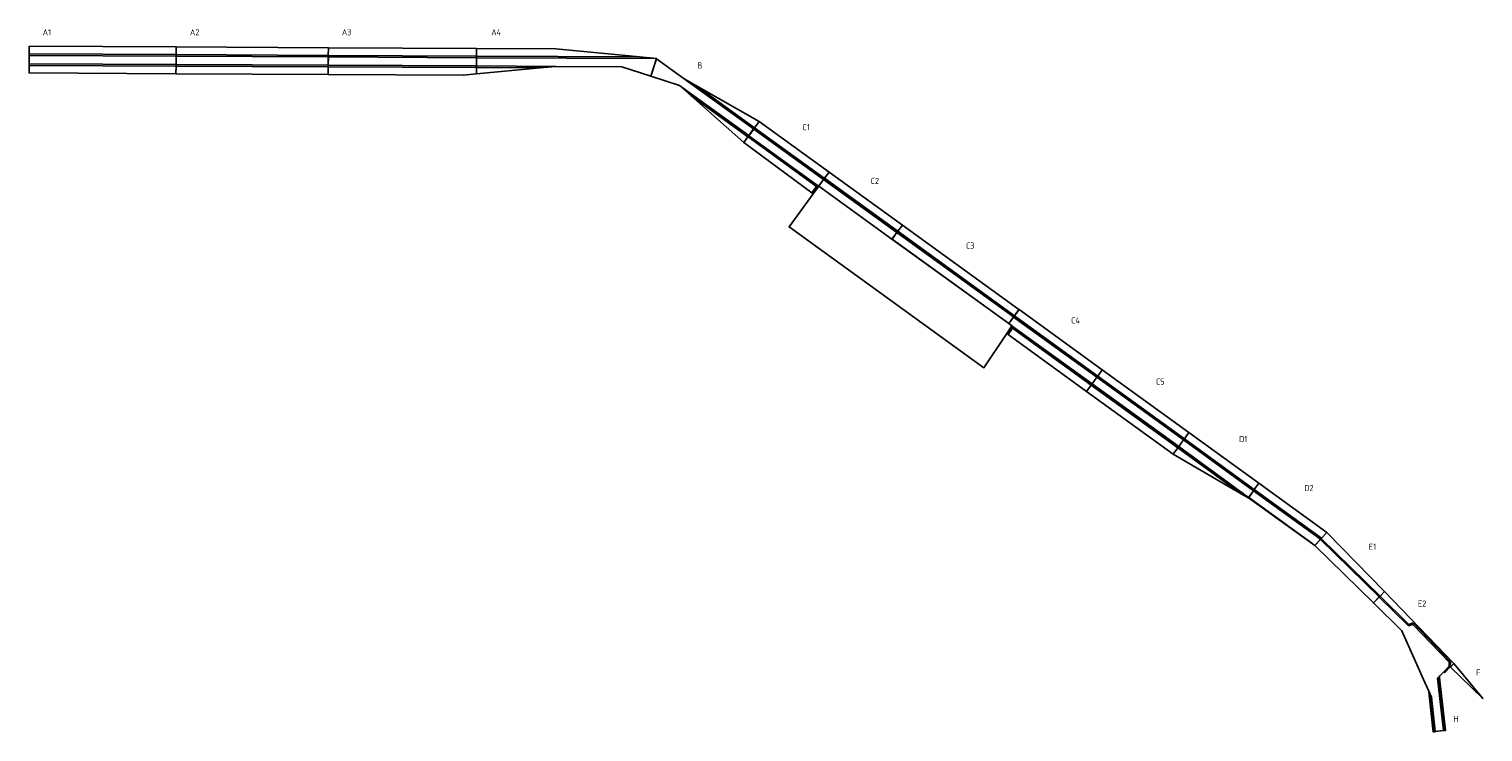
# Model space of a CAD drawing. Header units: metres. Extents: x 217052 to 252392, y 609561 to 626650.
import ezdxf

# ---------------------------------------------------------------- set-up
doc = ezdxf.new("R2010")
doc.units = ezdxf.units.M
doc.header["$LTSCALE"] = 0.01
doc.header["$MEASUREMENT"] = 0
doc.header["$PDMODE"] = 33
doc.header["$PDSIZE"] = -1.5
for name, color, linetype in [('Benamingen baggervakken', 7, 'Continuous'), ('Coördinaten baggervakken', 50, 'Continuous'), ('Eemsgeul middengeul', 130, 'Continuous'), ('Eemsgeul passeerstrook', 82, 'Continuous')]:
    doc.layers.add(name, color=color, linetype=linetype)
doc.styles.add('NLCS-ISO', font='NLCS-ISO.TTF')

msp = doc.modelspace()

# ---------------------------------------------------------------- linework, layer by layer
at = {"layer": 'Coördinaten baggervakken'}
for p in [(217055, 626233), (220626, 626215), (224326, 626196), (227926, 626178), (232303, 625931), (217052, 625583), (220623, 625565), (224323, 625546), (227606, 625529), (227923, 625559), (229856, 625743), (231463, 625735), (232167, 625506), (232861, 625279), (234795, 624404), (234425, 623891), (236497, 623173), (236113, 622646), (235528, 621838), (238279, 621884), (241115, 619832), (240818, 619245), (240260, 618415), (243140, 618366), (242759, 617840), (245247, 616842), (244866, 616316), (246948, 615611), (246689, 615253), (248596, 614412), (248306, 614097), (250002, 612974), (249732, 612699), (250421, 612023), (251599, 611144), (251681, 611226), (250950, 610833), (251336, 610917), (251443, 611023), (251462, 611004), (251074, 610554), (252391, 610374), (251185, 609562), (251482, 609598)]:
    msp.add_point(p, dxfattribs=at)
at = {"layer": 'Eemsgeul middengeul'}
for p, q in [((217054, 626008, -14), (217053, 625808, -14)), ((217054, 626008, -14), (220625, 625990, -14)), ((220624, 625790, -14), (220625, 625990, -14)), ((220625, 625790, -14), (220626, 625990, -14)), ((220625, 625990, -14), (220626, 625990, -14)), ((224325, 625971, -14), (220626, 625990, -14)), ((224325, 625971, -14), (224324, 625771, -14)), ((224326, 625971, -14), (224325, 625771, -14)), ((224325, 625971, -14), (224326, 625971, -14)), ((227925, 625953, -14), (224326, 625971, -14)), ((227925, 625953, -14), (227924, 625753, -14)), ((227925, 625953, -14), (227926, 625953, -14)), ((227926, 625953, -14), (227925, 625753, -14)), ((232303, 625931, -14), (227926, 625953, -14)), ((232303, 625931, -14), (232167, 625506, -14)), ((232305, 625929, -14), (232169, 625505, -14)), ((232303, 625931, -14), (232305, 625929, -14)), ((232305, 625929, -14), (232978, 625442, -14)), ((217053, 625808, -14), (220624, 625790, -14)), ((220625, 625790, -14), (220624, 625790, -14)), ((224324, 625771, -14), (220625, 625790, -14)), ((224324, 625771, -14), (224325, 625771, -14)), ((227924, 625753, -14), (224325, 625771, -14)), ((227924, 625753, -14), (227925, 625753, -14)), ((229856, 625743, -14), (227925, 625753, -14)), ((231464, 625735, -14), (229856, 625743, -14)), ((232167, 625506, -14), (231464, 625735, -14)), ((232167, 625506, -14), (232169, 625505, -14)), ((232861, 625279, -14), (232169, 625505, -14)), ((232861, 625279, -14), (234547, 624060, -14)), ((234664, 624222, -14), (232978, 625442, -14)), ((234664, 624222, -14), (234547, 624060, -14)), ((234667, 624220, -14), (234550, 624058, -14)), ((234664, 624222, -14), (234667, 624220, -14)), ((234667, 624220, -14), (236360, 622995, -14)), ((234547, 624060, -14), (234550, 624058, -14)), ((234550, 624058, -14), (236242, 622834, -14)), ((236247, 622830, -14), (236113, 622646, -14)), ((236360, 622995, -14), (236242, 622834, -14)), ((236242, 622834, -14), (236247, 622830, -14)), ((236365, 622992, -14), (236247, 622830, -14)), ((236247, 622830, -14), (238027, 621542, -14)), ((236360, 622995, -14), (236365, 622992, -14)), ((236365, 622992, -14), (238146, 621703, -14)), ((235528, 621838, -14), (236113, 622646, -14)), ((240260, 618415, -14), (235528, 621838, -14)), ((238146, 621703, -14), (238027, 621542, -14)), ((238147, 621702, -14), (238029, 621542, -14)), ((238146, 621703, -14), (238147, 621702, -14)), ((238147, 621702, -14), (240982, 619650, -14)), ((238027, 621542, -14), (240865, 619488, -14)), ((238029, 621542, -14), (238027, 621542, -14)), ((238029, 621542, -14), (240866, 619489, -14)), ((240982, 619650, -14), (240866, 619489, -14)), ((240984, 619649, -14), (240869, 619489, -14)), ((240982, 619650, -14), (240984, 619649, -14)), ((240984, 619649, -14), (243009, 618184, -14)), ((240818, 619245, -14), (240260, 618415, -14)), ((240818, 619245, -14), (240943, 619432, -14)), ((240869, 619489, -14), (240865, 619488, -14)), ((240866, 619489, -14), (240865, 619488, -14)), ((240865, 619488, -14), (240943, 619432, -14)), ((240869, 619489, -14), (240866, 619489, -14)), ((240869, 619489, -14), (240945, 619434, -14)), ((240943, 619432, -14), (240945, 619434, -14)), ((240943, 619432, -14), (240946, 619430, -14)), ((240945, 619434, -14), (240946, 619430, -14)), ((240946, 619430, -14), (242891, 618022, -14)), ((243009, 618184, -14), (242891, 618022, -14)), ((243010, 618183, -14), (242893, 618021, -14)), ((243009, 618184, -14), (243010, 618183, -14)), ((243010, 618183, -14), (245115, 616660, -14)), ((242891, 618022, -14), (242893, 618021, -14)), ((242893, 618021, -14), (244998, 616498, -14)), ((245115, 616660, -14), (244998, 616498, -14)), ((244999, 616497, -14), (244998, 616498, -14)), ((245116, 616659, -14), (244999, 616497, -14)), ((246697, 615264, -14), (244999, 616497, -14)), ((245115, 616660, -14), (245116, 616659, -14)), ((245116, 616659, -14), (246814, 615426, -14)), ((246697, 615264, -14), (246814, 615426, -14)), ((246698, 615264, -14), (246815, 615426, -14)), ((246814, 615426, -15), (246815, 615426, -15)), ((246815, 615426, -14), (248442, 614244, -14)), ((246698, 615264, -14), (246697, 615264, -14)), ((248306, 614097, -14), (246698, 615264, -14)), ((248234, 614149, -14), (246698, 615264, -14)), ((248306, 614097, -14), (248442, 614244, -14)), ((248308, 614095, -13), (248444, 614242, -13)), ((248442, 614244, -14), (248444, 614242, -13)), ((248444, 614242, -13), (249872, 612842, -13)), ((248308, 614095, -13), (248306, 614097, -14)), ((249732, 612699, -13), (248308, 614095, -13)), ((249732, 612699, -13), (249872, 612842, -13)), ((249733, 612699, -13), (249873, 612841, -13)), ((249872, 612842, -13), (249873, 612841, -13)), ((249873, 612841, -13), (250584, 612143, -13)), ((249732, 612699, -13), (249733, 612699, -13)), ((249733, 612699, -13), (250421, 612023, -13)), ((250685, 612176, -13), (250584, 612143, -13)), ((250685, 612176, -13), (251570, 611256, -13)), ((250421, 612023, -13), (250950, 610833, -13)), ((251569, 611156, -13), (251443, 611023, -13)), ((251569, 611156, -13), (251570, 611256, -13)), ((250950, 610833, -13), (251074, 610554, -13)), ((251336, 610917, -13), (251290, 610872, -13)), ((251433, 609592, -13), (251290, 610872, -13)), ((251443, 611023, -13), (251336, 610917, -13)), ((251074, 610554, -13), (251141, 610406, -13)), ((251234, 609568, -13), (251141, 610406, -13)), ((251433, 609592, -13), (251234, 609568, -13))]:
    msp.add_line(p, q, dxfattribs=at)
at = {"layer": 'Eemsgeul passeerstrook'}
for p, q in [((217054, 626049, -10), (217055, 626233, -10)), ((217055, 626233, -10), (220626, 626215, -10)), ((217054, 626049, -10), (220625, 626031, -10)), ((217054, 626049, -10), (217054, 626008, -14)), ((220625, 626031, -10), (220626, 626215, -10)), ((220625, 626031, -10), (220626, 626030, -10)), ((220625, 625990, -14), (220625, 626031, -10)), ((220626, 626215, -10), (220627, 626215, -10)), ((224325, 626011, -10), (220626, 626030, -10)), ((220626, 625990, -14), (220626, 626030, -10)), ((224326, 626196, -10), (220627, 626215, -10)), ((220627, 626215, -10), (220627, 626215, -10)), ((224326, 626196, -10), (224325, 626011, -10)), ((224325, 626011, -10), (224326, 626010, -10)), ((224325, 626011, -10), (224325, 625971, -14)), ((227926, 626178, -10), (224326, 626196, -10)), ((227925, 625992, -10), (224326, 626010, -10)), ((224326, 626010, -10), (224326, 625971, -14)), ((227926, 626178, -10), (227925, 625992, -10)), ((227925, 625992, -10), (227926, 625991, -10)), ((227925, 625953, -14), (227925, 625992, -10)), ((227926, 626178, -10), (227927, 626178, -10)), ((231890, 625971, -10), (227926, 625991, -10)), ((227926, 625953, -14), (227926, 625991, -10)), ((229858, 626168, -10), (227927, 626178, -10)), ((229858, 626168, -10), (231890, 625971, -10)), ((231890, 625971, -10), (232303, 625931, -14)), ((217053, 625767, -10), (217052, 625583, -10)), ((220623, 625565, -10), (217052, 625583, -10)), ((217053, 625808, -14), (217053, 625767, -10)), ((217053, 625767, -10), (220624, 625749, -10)), ((220623, 625565, -10), (220624, 625749, -10)), ((220623, 625565, -10), (220624, 625565, -10)), ((220624, 625749, -10), (220624, 625790, -14)), ((220624, 625749, -10), (220625, 625750, -10)), ((224323, 625546, -10), (220624, 625565, -10)), ((220625, 625750, -10), (220625, 625790, -14)), ((224324, 625731, -10), (220625, 625750, -10)), ((224324, 625731, -10), (224323, 625546, -10)), ((227606, 625529, -10), (224323, 625546, -10)), ((224324, 625731, -10), (224324, 625771, -14)), ((224325, 625732, -10), (224324, 625731, -10)), ((224325, 625732, -10), (224325, 625771, -14)), ((227924, 625714, -10), (224325, 625732, -10)), ((227606, 625529, -10), (227924, 625559, -10)), ((227924, 625714, -10), (227924, 625753, -14)), ((227924, 625714, -10), (227925, 625715, -10)), ((227924, 625714, -10), (227924, 625559, -10)), ((227924, 625559, -10), (229476, 625707, -10)), ((227925, 625715, -10), (227925, 625753, -14)), ((229476, 625707, -10), (227925, 625715, -10)), ((229476, 625707, -10), (229856, 625743, -14)), ((233139, 625033, -10), (232861, 625279, -14)), ((233278, 625271, -10), (232978, 625442, -14)), ((234686, 624252, -10), (233278, 625271, -10)), ((233278, 625271, -10), (234795, 624404, -10)), ((233139, 625033, -10), (234525, 624030, -10)), ((233139, 625033, -10), (234425, 623891, -10)), ((234664, 624222, -14), (234686, 624252, -10)), ((234667, 624220, -14), (234687, 624247, -10)), ((234686, 624252, -10), (234795, 624404, -10)), ((234686, 624252, -10), (234687, 624247, -10)), ((234687, 624247, -10), (236379, 623022, -10)), ((234795, 624404, -10), (236497, 623173, -10)), ((234525, 624030, -10), (234425, 623891, -10)), ((236082, 622670, -10), (234425, 623891, -10)), ((234525, 624030, -10), (234547, 624060, -14)), ((234531, 624031, -10), (234525, 624030, -10)), ((234531, 624031, -10), (234550, 624058, -14)), ((234531, 624031, -10), (236196, 622826, -10)), ((236497, 623173, -10), (236388, 623023, -10)), ((236497, 623173, -10), (238279, 621884, -10)), ((236196, 622826, -10), (236081, 622669, -10)), ((236196, 622826, -10), (236242, 622834, -14)), ((236196, 622826, -10), (236247, 622830, -14)), ((236227, 622803, -12), (236227, 622803, -12)), ((236379, 623022, -10), (236360, 622995, -14)), ((236365, 622992, -14), (236388, 623023, -10)), ((236379, 623022, -10), (236388, 623023, -10)), ((236388, 623023, -10), (238169, 621734, -10)), ((236082, 622670, -10), (236113, 622646, -14)), ((238146, 621703, -14), (238169, 621734, -10)), ((238147, 621702, -14), (238169, 621733, -10)), ((238279, 621884, -10), (238169, 621734, -10)), ((238169, 621734, -10), (238169, 621733, -10)), ((238169, 621733, -10), (241005, 619681, -10)), ((238279, 621884, -10), (241114, 619833, -10)), ((241005, 619681, -10), (240982, 619650, -14)), ((241005, 619680, -10), (240984, 619649, -14)), ((241005, 619681, -10), (241114, 619833, -10)), ((241005, 619680, -10), (241115, 619832, -10)), ((241005, 619681, -10), (241005, 619680, -10)), ((241005, 619680, -10), (243030, 618214, -10)), ((241114, 619833, -10), (241115, 619832, -10)), ((241115, 619832, -10), (243140, 618366, -10)), ((240735, 619305, -12), (240734, 619305, -12)), ((240850, 619221, -10), (240818, 619245, -14)), ((242759, 617840, -10), (240850, 619221, -10)), ((240851, 619222, -10), (240955, 619377, -10)), ((240943, 619432, -14), (240955, 619377, -10)), ((240946, 619430, -14), (240955, 619377, -10)), ((240955, 619377, -10), (242870, 617992, -10)), ((243009, 618184, -14), (243030, 618214, -10)), ((243010, 618183, -14), (243031, 618211, -10)), ((243140, 618366, -10), (243030, 618214, -10)), ((243030, 618214, -10), (243031, 618211, -10)), ((243031, 618211, -10), (245135, 616688, -10)), ((243140, 618366, -10), (245247, 616842, -10)), ((242870, 617992, -10), (242759, 617840, -10)), ((244866, 616316, -10), (242759, 617840, -10)), ((242870, 617992, -10), (242891, 618022, -14)), ((242870, 617992, -10), (242872, 617993, -10)), ((242872, 617993, -10), (242893, 618021, -14)), ((242872, 617993, -10), (244977, 616470, -10)), ((245115, 616660, -14), (245135, 616688, -10)), ((245116, 616659, -14), (245136, 616687, -10)), ((245247, 616842, -10), (245135, 616688, -10)), ((245135, 616688, -10), (245136, 616687, -10)), ((245136, 616687, -10), (246834, 615454, -10)), ((245247, 616842, -10), (246948, 615611, -10)), ((244977, 616470, -10), (244866, 616316, -10)), ((244977, 616470, -10), (244998, 616498, -14)), ((244977, 616470, -10), (244979, 616470, -10)), ((244999, 616497, -14), (244979, 616470, -10)), ((246518, 615352, -10), (244979, 616470, -10)), ((244866, 616316, -10), (246518, 615352, -10)), ((246518, 615352, -10), (246689, 615253, -14)), ((246814, 615426, -15), (246834, 615454, -12)), ((246815, 615426, -15), (246835, 615453, -12)), ((246834, 615454, -10), (246948, 615611, -10)), ((246834, 615454, -10), (246835, 615453, -10)), ((246835, 615453, -10), (248464, 614269, -10)), ((246948, 615611, -10), (248596, 614412, -10)), ((246689, 615253, -14), (246697, 615264, -15)), ((246689, 615253, -14), (246690, 615252, -14)), ((246690, 615252, -14), (248306, 614097, -14)), ((248442, 614244, -14), (248464, 614269, -10)), ((248444, 614242, -13), (248463, 614266, -10)), ((248463, 614266, -10), (248596, 614411, -10)), ((248464, 614269, -10), (248463, 614266, -10)), ((248463, 614266, -10), (249894, 612864, -10)), ((248464, 614269, -10), (248596, 614412, -10)), ((248596, 614412, -10), (248596, 614411, -10)), ((248596, 614411, -10), (250002, 612974, -10)), ((249872, 612842, -13), (249894, 612864, -10)), ((249873, 612841, -13), (249894, 612863, -10)), ((249894, 612864, -10), (250002, 612974, -10)), ((249894, 612864, -10), (249894, 612863, -10)), ((249894, 612863, -10), (250592, 612177, -10)), ((250002, 612974, -10), (250003, 612973, -10)), ((250003, 612973, -10), (251681, 611226, -10)), ((250592, 612177, -12), (250584, 612143, -15)), ((250694, 612211, -10), (250592, 612177, -10)), ((250685, 612176, -15), (250694, 612211, -12)), ((250694, 612211, -10), (251600, 611268, -10)), ((251599, 611144, -10), (251462, 611004, -10)), ((251569, 611156, -13), (251599, 611144, -10)), ((251570, 611256, -13), (251600, 611268, -10)), ((251599, 611144, -10), (251600, 611268, -10)), ((251681, 611226, -10), (251599, 611144, -10)), ((251599, 611144, -10), (251603, 611139, -12)), ((251685, 611222, -12), (251603, 611139, -12)), ((251603, 611139, -12), (252391, 610374, -12)), ((251685, 611222, -12), (251681, 611226, -10)), ((252391, 610374, -12), (251685, 611222, -12)), ((251322, 610861, -10), (251290, 610872, -13)), ((251322, 610861, -10), (251340, 610879, -10)), ((251463, 609596, -10), (251322, 610861, -10)), ((251336, 610917, -13), (251340, 610879, -10)), ((251340, 610879, -10), (251482, 609598, -10)), ((251443, 611023, -13), (251462, 611004, -10)), ((251085, 610457, -10), (251074, 610554, -13)), ((251112, 610398, -10), (251085, 610457, -10)), ((251085, 610457, -10), (251185, 609562, -10)), ((251112, 610398, -10), (251141, 610406, -13)), ((251204, 609564, -10), (251112, 610398, -10)), ((251204, 609564, -10), (251185, 609562, -10)), ((251204, 609564, -10), (251234, 609568, -13)), ((251463, 609596, -10), (251433, 609592, -13)), ((251482, 609598, -10), (251463, 609596, -10))]:
    msp.add_line(p, q, dxfattribs=at)

# ---------------------------------------------------------------- texts
at = {"layer": 'Benamingen baggervakken', "style": 'NLCS-ISO'}
for s, p in [('A1', (217381, 626497)), ('A2', (220962, 626497)), ('A3', (224654, 626497)), ('A4', (228286, 626497)), ('B', (233294, 625692)), ('C1', (235851, 624191)), ('C2', (237508, 622883)), ('C3', (239825, 621311)), ('C4', (242382, 619491)), ('C5', (244443, 618004)), ('D1', (246465, 616608)), ('D2', (248048, 615416)), ('E1', (249618, 613988)), ('E2', (250811, 612607)), ('F', (252228, 610931)), ('H', (251673, 609798))]:
    msp.add_text(s, height=150, dxfattribs=at).set_placement(p)

doc.saveas('drawing.dxf')
